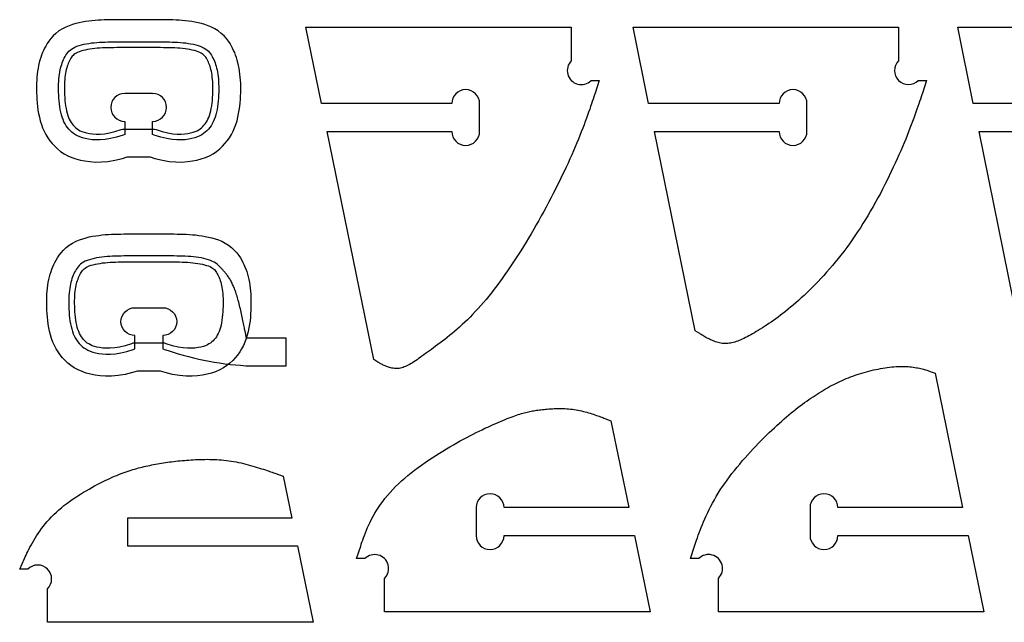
# Model space of a CAD drawing. Extents: x 824.8 to 835.8, y 6.9 to 14.4.
# Tile 4 of 10: x 830.5 to 832.7, y 6.9 to 8.3. Entities that reach past the tile are written whole.
import ezdxf

# ---------------------------------------------------------------- set-up
doc = ezdxf.new("R2010")
doc.units = 0
doc.layers.add('EXTERNAL_CUT', color=1, linetype='CONTINUOUS')
doc.layers.add('POCKET_CUT_1_1MM', color=3, linetype='CONTINUOUS')

msp = doc.modelspace()

# ---------------------------------------------------------------- linework, layer by layer
at = {"layer": 'EXTERNAL_CUT', "flags": 128}
for points in [[(831.3127, 7.497), (831.2082, 8.0077), (831.4873, 8.0077, 1), (831.5497, 8.0077), (831.5497, 8.0701, 1), (831.4873, 8.0701), (831.1954, 8.0701), (831.1604, 8.2409), (831.7549, 8.2409), (831.7549, 8.1659, 1), (831.799, 8.1218), (831.8173, 8.1218), (831.8081, 8.0936), (831.8068, 8.0894), (831.8053, 8.0849), (831.8037, 8.08), (831.8019, 8.0748), (831.8001, 8.0693), (831.7981, 8.0635), (831.796, 8.0574), (831.7937, 8.051), (831.7913, 8.0443), (831.7888, 8.0374), (831.7861, 8.0302), (831.7833, 8.0227), (831.7804, 8.015), (831.7773, 8.0071), (831.7741, 7.999), (831.7707, 7.9906), (831.7672, 7.9821), (831.7636, 7.9734), (831.7598, 7.9645), (831.7558, 7.9554), (831.7517, 7.9462), (831.7475, 7.9369), (831.7431, 7.9274), (831.7386, 7.9178), (831.7339, 7.9081), (831.7292, 7.8983), (831.7243, 7.8884), (831.7194, 7.8785), (831.7143, 7.8685), (831.7091, 7.8585), (831.7039, 7.8485), (831.6986, 7.8385), (831.6932, 7.8285), (831.6877, 7.8185), (831.6821, 7.8085), (831.6765, 7.7986), (831.6709, 7.7887), (831.6651, 7.7789), (831.6594, 7.7692), (831.6536, 7.7596), (831.6478, 7.7501), (831.6419, 7.7408), (831.636, 7.7315), (831.6301, 7.7223), (831.6241, 7.7133), (831.6182, 7.7045), (831.6122, 7.6957), (831.6062, 7.6872), (831.6002, 7.6788), (831.5941, 7.6705), (831.5881, 7.6624), (831.5821, 7.6545), (831.5761, 7.6468), (831.57, 7.6392), (831.564, 7.6319), (831.558, 7.6247), (831.552, 7.6178), (831.546, 7.6111), (831.54, 7.6046), (831.534, 7.5983), (831.5281, 7.5922), (831.5222, 7.5864), (831.5163, 7.5807), (831.5105, 7.5753), (831.5047, 7.57), (831.499, 7.565), (831.4933, 7.5601), (831.4878, 7.5554), (831.4823, 7.5509), (831.4768, 7.5465), (831.4715, 7.5423), (831.4663, 7.5382), (831.4611, 7.5343), (831.4561, 7.5306), (831.4512, 7.5269), (831.4464, 7.5234), (831.4418, 7.52), (831.4373, 7.5167), (831.4329, 7.5136), (831.4286, 7.5105), (831.4246, 7.5075), (831.4206, 7.5047), (831.4168, 7.502), (831.4131, 7.4993), (831.4095, 7.4968), (831.406, 7.4945), (831.4026, 7.4922), (831.3993, 7.4902), (831.3961, 7.4882), (831.3929, 7.4864), (831.3898, 7.4847), (831.3868, 7.4832), (831.3839, 7.4818), (831.381, 7.4806), (831.3781, 7.4796), (831.3753, 7.4787), (831.3725, 7.478), (831.3697, 7.4775), (831.367, 7.4772), (831.3642, 7.477), (831.3615, 7.4771), (831.3588, 7.4772), (831.3561, 7.4776), (831.3534, 7.478), (831.3508, 7.4786), (831.3482, 7.4793), (831.3457, 7.48), (831.3432, 7.4809), (831.3408, 7.4818), (831.3385, 7.4828), (831.3362, 7.4838), (831.334, 7.4848), (831.332, 7.4859), (831.33, 7.4869), (831.3281, 7.4879), (831.3263, 7.4889), (831.3246, 7.4899), (831.3231, 7.4908), (831.3217, 7.4917), (831.3127, 7.497)], [(832.0321, 7.5616), (831.9408, 8.0077), (832.22, 8.0077, 1), (832.2824, 8.0077), (832.2824, 8.0701, 1), (832.22, 8.0701), (831.928, 8.0701), (831.8931, 8.2409), (832.4875, 8.2409), (832.4875, 8.1659, 1), (832.5316, 8.1218), (832.5499, 8.1218), (832.5408, 8.0936), (832.5394, 8.0894), (832.5379, 8.0849), (832.5363, 8.08), (832.5346, 8.0748), (832.5327, 8.0693), (832.5307, 8.0635), (832.5286, 8.0574), (832.5263, 8.051), (832.5239, 8.0443), (832.5214, 8.0374), (832.5188, 8.0302), (832.516, 8.0227), (832.513, 8.015), (832.51, 8.0071), (832.5067, 7.999), (832.5034, 7.9906), (832.4999, 7.9821), (832.4962, 7.9734), (832.4924, 7.9645), (832.4884, 7.9554), (832.4843, 7.9462), (832.4801, 7.9369), (832.4757, 7.9274), (832.4712, 7.9178), (832.4665, 7.9082), (832.4617, 7.8985), (832.4568, 7.8887), (832.4518, 7.8789), (832.4467, 7.8691), (832.4414, 7.8593), (832.4361, 7.8495), (832.4306, 7.8398), (832.425, 7.83), (832.4194, 7.8204), (832.4136, 7.8109), (832.4078, 7.8014), (832.4019, 7.7921), (832.3959, 7.7829), (832.3898, 7.7738), (832.3837, 7.7649), (832.3775, 7.7562), (832.3713, 7.7477), (832.365, 7.7393), (832.3586, 7.7311), (832.3522, 7.7231), (832.3458, 7.7152), (832.3394, 7.7076), (832.333, 7.7001), (832.3265, 7.6928), (832.3201, 7.6856), (832.3137, 7.6787), (832.3073, 7.6719), (832.3009, 7.6653), (832.2945, 7.6589), (832.2882, 7.6527), (832.282, 7.6466), (832.2758, 7.6408), (832.2696, 7.6351), (832.2635, 7.6296), (832.2575, 7.6243), (832.2516, 7.6192), (832.2458, 7.6143), (832.24, 7.6096), (832.2343, 7.605), (832.2287, 7.6006), (832.2232, 7.5964), (832.2178, 7.5923), (832.2125, 7.5884), (832.2073, 7.5846), (832.2021, 7.581), (832.1971, 7.5776), (832.1922, 7.5743), (832.1873, 7.5711), (832.1826, 7.568), (832.178, 7.5651), (832.1735, 7.5624), (832.169, 7.5597), (832.1647, 7.5572), (832.1606, 7.5548), (832.1565, 7.5525), (832.1525, 7.5503), (832.1486, 7.5483), (832.1449, 7.5463), (832.1412, 7.5445), (832.1376, 7.5428), (832.1341, 7.5412), (832.1306, 7.5398), (832.1273, 7.5385), (832.1239, 7.5373), (832.1207, 7.5363), (832.1175, 7.5354), (832.1143, 7.5346), (832.1112, 7.534), (832.1081, 7.5336), (832.105, 7.5332), (832.102, 7.5331), (832.099, 7.533), (832.0959, 7.5332), (832.0929, 7.5334), (832.0899, 7.5339), (832.0869, 7.5345), (832.0839, 7.5352), (832.0809, 7.536), (832.0779, 7.5369), (832.075, 7.538), (832.0721, 7.5391), (832.0693, 7.5403), (832.0666, 7.5415), (832.0639, 7.5428), (832.0612, 7.5441), (832.0587, 7.5454), (832.0563, 7.5468), (832.0539, 7.5481), (832.0517, 7.5494), (832.0495, 7.5507), (832.0475, 7.5519), (832.0456, 7.553), (832.0439, 7.5541), (832.0423, 7.5552), (832.0321, 7.5616)], [(830.7551, 8.0007), (830.7515, 7.9994), (830.7368, 7.9948), (830.7235, 7.9916), (830.7114, 7.9897), (830.7005, 7.9887), (830.6907, 7.9886), (830.6819, 7.9892), (830.674, 7.9902), (830.6669, 7.9916), (830.6605, 7.9933), (830.6547, 7.9953), (830.6496, 7.9976), (830.6449, 8.0001), (830.6407, 8.0029), (830.6369, 8.006), (830.6334, 8.0093), (830.6301, 8.0128), (830.627, 8.0165), (830.6242, 8.0205), (830.6216, 8.0248), (830.6192, 8.0294), (830.6171, 8.0342), (830.6152, 8.0394), (830.6135, 8.0449), (830.612, 8.0507), (830.6107, 8.0567), (830.6097, 8.063), (830.6088, 8.0695), (830.6082, 8.076), (830.6076, 8.0825), (830.6073, 8.0891), (830.607, 8.0955), (830.6069, 8.1018), (830.607, 8.108), (830.6071, 8.114), (830.6074, 8.1198), (830.6078, 8.1253), (830.6083, 8.1307), (830.6089, 8.1358), (830.6097, 8.1407), (830.6106, 8.1453), (830.6116, 8.1496), (830.6127, 8.1537), (830.614, 8.1577), (830.6153, 8.1614), (830.6167, 8.165), (830.6183, 8.1685), (830.6199, 8.1718), (830.6216, 8.1751), (830.6234, 8.1783), (830.6254, 8.1814), (830.6277, 8.1843), (830.6302, 8.1871), (830.633, 8.1897), (830.6362, 8.1922), (830.6398, 8.1944), (830.6438, 8.1965), (830.6483, 8.1983), (830.6531, 8.2), (830.6582, 8.2015), (830.6636, 8.2028), (830.6691, 8.2039), (830.6749, 8.2049), (830.6807, 8.2057), (830.6866, 8.2064), (830.6926, 8.2069), (830.6987, 8.2073), (830.7049, 8.2077), (830.7111, 8.2079), (830.7175, 8.2081), (830.7239, 8.2082), (830.7305, 8.2083), (830.7372, 8.2084), (830.744, 8.2085), (830.7509, 8.2085), (830.7579, 8.2085), (830.7649, 8.2086), (830.772, 8.2086), (830.7791, 8.2086), (830.7863, 8.2086), (830.7934, 8.2086), (830.8005, 8.2086), (830.8076, 8.2086), (830.8147, 8.2085), (830.8216, 8.2085), (830.8285, 8.2085), (830.8353, 8.2084), (830.842, 8.2083), (830.8486, 8.2082), (830.8551, 8.2081), (830.8614, 8.2079), (830.8677, 8.2077), (830.8738, 8.2073), (830.8799, 8.2069), (830.8859, 8.2064), (830.8918, 8.2057), (830.8977, 8.2049), (830.9034, 8.2039), (830.909, 8.2028), (830.9144, 8.2015), (830.9195, 8.2), (830.9243, 8.1983), (830.9287, 8.1965), (830.9328, 8.1944), (830.9364, 8.1922), (830.9395, 8.1897), (830.9424, 8.1871), (830.9449, 8.1843), (830.9471, 8.1814), (830.9491, 8.1783), (830.951, 8.1751), (830.9527, 8.1718), (830.9543, 8.1685), (830.9558, 8.165), (830.9573, 8.1614), (830.9586, 8.1577), (830.9598, 8.1537), (830.9609, 8.1496), (830.962, 8.1453), (830.9628, 8.1407), (830.9636, 8.1358), (830.9643, 8.1307), (830.9648, 8.1253), (830.9652, 8.1198), (830.9654, 8.114), (830.9656, 8.108), (830.9656, 8.1018), (830.9655, 8.0955), (830.9653, 8.0891), (830.9649, 8.0825), (830.9644, 8.076), (830.9637, 8.0695), (830.9628, 8.063), (830.9618, 8.0567), (830.9606, 8.0507), (830.9591, 8.0449), (830.9574, 8.0394), (830.9555, 8.0342), (830.9533, 8.0294), (830.951, 8.0248), (830.9484, 8.0205), (830.9455, 8.0165), (830.9425, 8.0128), (830.9392, 8.0093), (830.9356, 8.006), (830.9318, 8.0029), (830.9276, 8.0001), (830.923, 7.9976), (830.9178, 7.9953), (830.9121, 7.9933), (830.9057, 7.9916), (830.8986, 7.9902), (830.8906, 7.9892), (830.8818, 7.9886), (830.872, 7.9887), (830.8611, 7.9897), (830.8491, 7.9916), (830.8357, 7.9948), (830.821, 7.9994), (830.8175, 8.0007), (830.8175, 8.0303, 1), (830.8175, 8.0927), (830.7551, 8.0927, 1), (830.7551, 8.0303), (830.7551, 8.0007)], [(832.7451, 7.6289), (832.6676, 8.0077), (832.9467, 8.0077, 1)], [(830.778, 7.5214), (830.778, 7.5509, -1), (830.778, 7.6133), (830.8404, 7.6133, -1), (830.8404, 7.5509), (830.8404, 7.5213), (830.8439, 7.52), (830.8521, 7.5175, 0.07245), (831.0384, 7.4829), (831.1162, 7.4828), (831.1163, 7.5451), (831.0276, 7.5451), (831.0246, 7.5604), (831.0241, 7.5628), (831.0236, 7.5654), (831.023, 7.5682), (831.0224, 7.5712), (831.0218, 7.5743), (831.0212, 7.5776), (831.0205, 7.581), (831.0197, 7.5845), (831.019, 7.5881), (831.0182, 7.5918), (831.0174, 7.5956), (831.0165, 7.5993), (831.0157, 7.6031), (831.0148, 7.607), (831.014, 7.6108), (831.0131, 7.6145), (831.0122, 7.6183), (831.0112, 7.6219), (831.0103, 7.6255), (831.0094, 7.629), (831.0085, 7.6324), (831.0075, 7.6356), (831.0066, 7.6388), (831.0056, 7.6419), (831.0047, 7.6448), (831.0037, 7.6477), (831.0028, 7.6505), (831.0018, 7.6531), (831.0008, 7.6557), (830.9998, 7.6583), (830.9988, 7.6607), (830.9978, 7.663), (830.9967, 7.6653), (830.9956, 7.6675), (830.9946, 7.6697), (830.9935, 7.6718), (830.9924, 7.6738), (830.9912, 7.6758), (830.9901, 7.6777), (830.9889, 7.6796), (830.9877, 7.6814), (830.9864, 7.6832), (830.9852, 7.685), (830.984, 7.6867), (830.9827, 7.6883), (830.9814, 7.6899), (830.9802, 7.6914), (830.979, 7.6929), (830.9777, 7.6944), (830.9765, 7.6957), (830.9753, 7.6971), (830.9742, 7.6983), (830.9731, 7.6995), (830.972, 7.7007), (830.9709, 7.7017), (830.97, 7.7027), (830.969, 7.7037), (830.9681, 7.7046), (830.9673, 7.7054), (830.9618, 7.7108), (830.9593, 7.7127), (830.9557, 7.715), (830.9517, 7.717), (830.9473, 7.7189), (830.9425, 7.7206), (830.9373, 7.722), (830.932, 7.7233), (830.9264, 7.7245), (830.9207, 7.7255), (830.9148, 7.7263), (830.9089, 7.727), (830.9029, 7.7275), (830.8968, 7.7279), (830.8907, 7.7283), (830.8844, 7.7285), (830.8781, 7.7287), (830.8716, 7.7289), (830.865, 7.729), (830.8583, 7.729), (830.8515, 7.7291), (830.8446, 7.7291), (830.8376, 7.7292), (830.8306, 7.7292), (830.8235, 7.7292), (830.8164, 7.7292), (830.8093, 7.7292), (830.8021, 7.7292), (830.795, 7.7292), (830.7879, 7.7292), (830.7809, 7.7292), (830.7739, 7.7291), (830.767, 7.7291), (830.7602, 7.7291), (830.7535, 7.729), (830.7469, 7.7289), (830.7405, 7.7288), (830.7341, 7.7286), (830.7279, 7.7283), (830.7217, 7.728), (830.7156, 7.7276), (830.7096, 7.727), (830.7037, 7.7263), (830.6979, 7.7255), (830.6921, 7.7246), (830.6865, 7.7234), (830.6812, 7.7221), (830.6761, 7.7206), (830.6713, 7.719), (830.6668, 7.7171), (830.6628, 7.7151), (830.6592, 7.7128), (830.656, 7.7104), (830.6532, 7.7078), (830.6507, 7.705), (830.6484, 7.702), (830.6464, 7.699), (830.6446, 7.6958), (830.6428, 7.6925), (830.6412, 7.6892), (830.6397, 7.6857), (830.6383, 7.6821), (830.6369, 7.6783), (830.6357, 7.6744), (830.6346, 7.6703), (830.6336, 7.6659), (830.6327, 7.6613), (830.6319, 7.6565), (830.6312, 7.6514), (830.6307, 7.646), (830.6303, 7.6404), (830.6301, 7.6346), (830.6299, 7.6287), (830.6299, 7.6225), (830.63, 7.6162), (830.6302, 7.6098), (830.6306, 7.6032), (830.6311, 7.5967), (830.6318, 7.5901), (830.6326, 7.5837), (830.6337, 7.5774), (830.6349, 7.5713), (830.6364, 7.5656), (830.6381, 7.5601), (830.64, 7.5549), (830.6421, 7.5501), (830.6445, 7.5455), (830.6471, 7.5412), (830.6499, 7.5372), (830.653, 7.5334), (830.6563, 7.5299), (830.6598, 7.5266), (830.6636, 7.5236), (830.6678, 7.5208), (830.6725, 7.5183), (830.6776, 7.516), (830.6834, 7.514), (830.6898, 7.5123), (830.6969, 7.5109), (830.7048, 7.5098), (830.7136, 7.5093), (830.7234, 7.5094), (830.7343, 7.5103), (830.7464, 7.5123), (830.7597, 7.5154), (830.7744, 7.52), (830.778, 7.5214)], [(832.0218, 7.0516), (832.0309, 7.0798), (832.0323, 7.084), (832.0338, 7.0885), (832.0354, 7.0933), (832.0372, 7.0984), (832.0391, 7.1038), (832.0412, 7.1095), (832.0434, 7.1153), (832.0458, 7.1214), (832.0483, 7.1278), (832.051, 7.1342), (832.0539, 7.1409), (832.0569, 7.1477), (832.0602, 7.1547), (832.0636, 7.1617), (832.0672, 7.1689), (832.0711, 7.1761), (832.0751, 7.1834), (832.0793, 7.1907), (832.0838, 7.198), (832.0884, 7.2054), (832.0933, 7.2127), (832.0984, 7.22), (832.1036, 7.2273), (832.109, 7.2346), (832.1145, 7.2418), (832.1201, 7.249), (832.1259, 7.2562), (832.1318, 7.2632), (832.1377, 7.2702), (832.1437, 7.2771), (832.1497, 7.2839), (832.1558, 7.2905), (832.1619, 7.2971), (832.168, 7.3036), (832.1741, 7.3099), (832.1801, 7.3161), (832.1861, 7.3221), (832.1921, 7.328), (832.198, 7.3337), (832.2037, 7.3392), (832.2094, 7.3445), (832.215, 7.3497), (832.2206, 7.3547), (832.226, 7.3596), (832.2314, 7.3643), (832.2367, 7.3689), (832.2419, 7.3733), (832.2471, 7.3776), (832.2522, 7.3817), (832.2573, 7.3858), (832.2623, 7.3897), (832.2672, 7.3934), (832.2721, 7.3971), (832.277, 7.4007), (832.2818, 7.4041), (832.2866, 7.4075), (832.2913, 7.4107), (832.296, 7.4139), (832.3007, 7.417), (832.3054, 7.42), (832.31, 7.423), (832.3147, 7.4258), (832.3193, 7.4286), (832.3239, 7.4313), (832.3285, 7.4339), (832.3331, 7.4365), (832.3377, 7.439), (832.3423, 7.4414), (832.347, 7.4437), (832.3516, 7.446), (832.3563, 7.4482), (832.361, 7.4504), (832.3657, 7.4525), (832.3705, 7.4545), (832.3753, 7.4564), (832.3802, 7.4583), (832.3851, 7.4601), (832.39, 7.4619), (832.395, 7.4636), (832.4001, 7.4653), (832.4052, 7.4669), (832.4104, 7.4684), (832.4156, 7.4698), (832.4208, 7.4712), (832.426, 7.4725), (832.4313, 7.4738), (832.4365, 7.4749), (832.4417, 7.476), (832.4469, 7.477), (832.4521, 7.478), (832.4572, 7.4788), (832.4623, 7.4795), (832.4674, 7.4802), (832.4723, 7.4807), (832.4772, 7.4812), (832.482, 7.4815), (832.4868, 7.4818), (832.4914, 7.4819), (832.4959, 7.482), (832.5003, 7.4819), (832.5046, 7.4817), (832.5087, 7.4815), (832.5127, 7.4811), (832.5166, 7.4807), (832.5204, 7.4802), (832.524, 7.4796), (832.5276, 7.479), (832.5309, 7.4784), (832.5341, 7.4777), (832.5372, 7.4769), (832.5402, 7.4762), (832.543, 7.4755), (832.5456, 7.4747), (832.5481, 7.474), (832.5505, 7.4732), (832.5527, 7.4725), (832.5547, 7.4718), (832.5566, 7.4712), (832.5583, 7.4706), (832.5692, 7.4669), (832.6309, 7.1657), (832.3517, 7.1657, 1), (832.2893, 7.1657), (832.2893, 7.1033, 1), (832.3517, 7.1033), (832.6436, 7.1033), (832.6786, 6.9325), (832.0842, 6.9325), (832.0842, 7.0075, 1), (832.04, 7.0516), (832.0218, 7.0516)], [(831.8436, 7.3602), (831.8834, 7.1657), (831.6042, 7.1657, 1), (831.5418, 7.1657), (831.5418, 7.1033, 1), (831.6042, 7.1033), (831.8962, 7.1033), (831.9311, 6.9325), (831.3367, 6.9325), (831.3367, 7.0075, 1), (831.2926, 7.0516), (831.2743, 7.0516), (831.2834, 7.0798), (831.2848, 7.084), (831.2863, 7.0885), (831.288, 7.0933), (831.2898, 7.0983), (831.2918, 7.1037), (831.294, 7.1092), (831.2964, 7.115), (831.2989, 7.121), (831.3017, 7.1271), (831.3047, 7.1334), (831.3079, 7.1399), (831.3114, 7.1464), (831.3151, 7.153), (831.3191, 7.1597), (831.3233, 7.1664), (831.3279, 7.1731), (831.3327, 7.1798), (831.3378, 7.1865), (831.3433, 7.1932), (831.3491, 7.1998), (831.3551, 7.2063), (831.3615, 7.2127), (831.3681, 7.2191), (831.3749, 7.2254), (831.382, 7.2315), (831.3892, 7.2376), (831.3966, 7.2436), (831.4042, 7.2495), (831.4119, 7.2553), (831.4197, 7.261), (831.4276, 7.2665), (831.4355, 7.272), (831.4435, 7.2773), (831.4515, 7.2825), (831.4595, 7.2875), (831.4675, 7.2925), (831.4754, 7.2973), (831.4832, 7.3019), (831.491, 7.3064), (831.4986, 7.3107), (831.5062, 7.3149), (831.5136, 7.319), (831.5209, 7.3229), (831.528, 7.3266), (831.535, 7.3302), (831.5419, 7.3337), (831.5486, 7.337), (831.5552, 7.3402), (831.5616, 7.3433), (831.5678, 7.3462), (831.5739, 7.349), (831.5798, 7.3516), (831.5856, 7.3541), (831.5911, 7.3565), (831.5965, 7.3588), (831.6017, 7.361), (831.6066, 7.363), (831.6114, 7.3649), (831.616, 7.3666), (831.6204, 7.3683), (831.6245, 7.3699), (831.6285, 7.3713), (831.6324, 7.3726), (831.636, 7.3739), (831.6396, 7.375), (831.643, 7.3761), (831.6463, 7.3771), (831.6495, 7.378), (831.6527, 7.3788), (831.6558, 7.3796), (831.6588, 7.3803), (831.6619, 7.381), (831.6649, 7.3816), (831.6679, 7.3821), (831.6709, 7.3827), (831.674, 7.3832), (831.6771, 7.3836), (831.6803, 7.3841), (831.6835, 7.3845), (831.6869, 7.3849), (831.6903, 7.3853), (831.6938, 7.3857), (831.6974, 7.3861), (831.7011, 7.3864), (831.7048, 7.3867), (831.7086, 7.387), (831.7124, 7.3872), (831.7163, 7.3874), (831.7203, 7.3875), (831.7243, 7.3876), (831.7283, 7.3876), (831.7324, 7.3876), (831.7365, 7.3875), (831.7406, 7.3873), (831.7447, 7.3871), (831.7489, 7.3867), (831.753, 7.3863), (831.7572, 7.3858), (831.7614, 7.3853), (831.7655, 7.3846), (831.7697, 7.3838), (831.7738, 7.383), (831.7778, 7.3821), (831.7819, 7.3811), (831.7858, 7.3801), (831.7897, 7.3791), (831.7936, 7.378), (831.7973, 7.3769), (831.8009, 7.3757), (831.8045, 7.3746), (831.8079, 7.3735), (831.8112, 7.3723), (831.8144, 7.3712), (831.8174, 7.3702), (831.8202, 7.3691), (831.8229, 7.3681), (831.8255, 7.3672), (831.8278, 7.3663), (831.8299, 7.3654), (831.8436, 7.3602)], [(831.11, 7.2359), (831.1291, 7.1423), (830.7613, 7.1423), (830.7613, 7.0799), (831.1419, 7.0799), (831.1769, 6.9091), (830.5824, 6.9091), (830.5824, 6.984, 0.414214), (830.5824, 7.0282, 0.414214), (830.5383, 7.0282), (830.52, 7.0282), (830.5309, 7.0521), (830.5326, 7.0556), (830.5344, 7.0594), (830.5363, 7.0635), (830.5384, 7.0678), (830.5406, 7.0723), (830.5431, 7.077), (830.5457, 7.0818), (830.5484, 7.0868), (830.5514, 7.0919), (830.5545, 7.0971), (830.5578, 7.1024), (830.5613, 7.1078), (830.565, 7.1132), (830.5689, 7.1187), (830.573, 7.1241), (830.5773, 7.1295), (830.5818, 7.1349), (830.5866, 7.1402), (830.5915, 7.1455), (830.5967, 7.1506), (830.6021, 7.1557), (830.6076, 7.1606), (830.6133, 7.1655), (830.6192, 7.1702), (830.6252, 7.1748), (830.6313, 7.1793), (830.6375, 7.1837), (830.6437, 7.1879), (830.65, 7.1921), (830.6564, 7.1961), (830.6627, 7.2), (830.669, 7.2037), (830.6753, 7.2074), (830.6815, 7.2109), (830.6877, 7.2142), (830.6938, 7.2174), (830.6997, 7.2205), (830.7056, 7.2234), (830.7113, 7.2262), (830.7168, 7.2288), (830.7221, 7.2313), (830.7274, 7.2337), (830.7324, 7.2359), (830.7374, 7.238), (830.7422, 7.24), (830.7469, 7.2418), (830.7515, 7.2436), (830.7561, 7.2452), (830.7605, 7.2468), (830.7649, 7.2483), (830.7692, 7.2497), (830.7735, 7.251), (830.7777, 7.2522), (830.7819, 7.2534), (830.7861, 7.2545), (830.7902, 7.2556), (830.7944, 7.2566), (830.7985, 7.2576), (830.8027, 7.2586), (830.807, 7.2595), (830.8112, 7.2604), (830.8155, 7.2613), (830.8198, 7.2621), (830.8241, 7.2629), (830.8285, 7.2637), (830.8329, 7.2645), (830.8374, 7.2652), (830.8418, 7.266), (830.8464, 7.2666), (830.8509, 7.2673), (830.8555, 7.2679), (830.8601, 7.2685), (830.8648, 7.2691), (830.8695, 7.2697), (830.8742, 7.2702), (830.879, 7.2707), (830.8839, 7.2711), (830.8887, 7.2716), (830.8937, 7.272), (830.8986, 7.2723), (830.9036, 7.2727), (830.9087, 7.273), (830.9138, 7.2733), (830.9189, 7.2735), (830.9241, 7.2737), (830.9293, 7.2738), (830.9345, 7.2738), (830.9398, 7.2739), (830.945, 7.2738), (830.9504, 7.2737), (830.9557, 7.2735), (830.9611, 7.2732), (830.9664, 7.2729), (830.9719, 7.2725), (830.9773, 7.2719), (830.9827, 7.2713), (830.9882, 7.2706), (830.9936, 7.2698), (830.9991, 7.2689), (831.0046, 7.2679), (831.0101, 7.2669), (831.0155, 7.2657), (831.021, 7.2644), (831.0263, 7.2631), (831.0316, 7.2617), (831.0369, 7.2603), (831.042, 7.2589), (831.0471, 7.2574), (831.052, 7.2559), (831.0568, 7.2544), (831.0614, 7.2529), (831.0659, 7.2515), (831.0702, 7.2501), (831.0743, 7.2487), (831.0782, 7.2473), (831.0818, 7.246), (831.0853, 7.2448), (831.0885, 7.2437), (831.0914, 7.2426), (831.11, 7.2359)]]:
    msp.add_lwpolyline(points, format="xyb", dxfattribs=at)
msp.add_lwpolyline([(832.9467, 8.0701), (832.6548, 8.0701), (832.6199, 8.2409), (833.2143, 8.2409)], dxfattribs=at)
at = {"layer": 'POCKET_CUT_1_1MM', "flags": 128}
for points in [[(830.812, 7.9506), (830.8227, 7.9473), (830.8394, 7.9433), (830.855, 7.9407), (830.8696, 7.9395), (830.8832, 7.9393), (830.8955, 7.9401), (830.9066, 7.9416), (830.9168, 7.9436), (830.9265, 7.9462), (830.9358, 7.9494), (830.9448, 7.9534), (830.9532, 7.9579), (830.9609, 7.9631), (830.9678, 7.9686), (830.974, 7.9744), (830.9796, 7.9804), (830.9848, 7.9867), (830.9896, 7.9935), (830.9939, 8.0006), (830.9977, 8.008), (831.0011, 8.0157), (831.0041, 8.0235), (831.0065, 8.0316), (831.0086, 8.0397), (831.0102, 8.0477), (831.0116, 8.0557), (831.0126, 8.0636), (831.0134, 8.0715), (831.0141, 8.0792), (831.0145, 8.0868), (831.0148, 8.0942), (831.0149, 8.1015), (831.0148, 8.1087), (831.0147, 8.1157), (831.0144, 8.1226), (831.0139, 8.1294), (831.0132, 8.1361), (831.0124, 8.1427), (831.0114, 8.1492), (831.0101, 8.1555), (831.0087, 8.1617), (831.0071, 8.1676), (831.0053, 8.1733), (831.0033, 8.1788), (831.0013, 8.1841), (830.999, 8.1891), (830.9967, 8.1939), (830.9941, 8.1989), (830.9911, 8.2042), (830.9873, 8.2099), (830.9828, 8.2158), (830.9775, 8.2217), (830.9714, 8.2273), (830.9645, 8.2326), (830.9571, 8.2373), (830.9494, 8.2412), (830.9418, 8.2444), (830.9344, 8.2469), (830.927, 8.2491), (830.9197, 8.2509), (830.9124, 8.2523), (830.9052, 8.2536), (830.898, 8.2546), (830.8909, 8.2554), (830.8839, 8.256), (830.8769, 8.2565), (830.87, 8.2569), (830.8631, 8.2572), (830.8563, 8.2574), (830.8495, 8.2575), (830.8427, 8.2576), (830.8358, 8.2577), (830.8289, 8.2577), (830.8219, 8.2578), (830.8148, 8.2578), (830.8077, 8.2578), (830.8006, 8.2578), (830.7934, 8.2578), (830.7863, 8.2578), (830.7791, 8.2578), (830.772, 8.2578), (830.7649, 8.2578), (830.7577, 8.2578), (830.7507, 8.2578), (830.7437, 8.2577), (830.7367, 8.2577), (830.7299, 8.2576), (830.7231, 8.2575), (830.7163, 8.2574), (830.7094, 8.2572), (830.7025, 8.2569), (830.6956, 8.2565), (830.6887, 8.256), (830.6816, 8.2554), (830.6745, 8.2546), (830.6673, 8.2536), (830.6601, 8.2523), (830.6528, 8.2509), (830.6455, 8.2491), (830.6382, 8.2469), (830.6307, 8.2444), (830.6231, 8.2412), (830.6155, 8.2373), (830.608, 8.2326), (830.6012, 8.2273), (830.595, 8.2217), (830.5897, 8.2158), (830.5852, 8.2099), (830.5815, 8.2042), (830.5784, 8.1989), (830.5758, 8.1939), (830.5735, 8.1891), (830.5713, 8.1841), (830.5692, 8.1788), (830.5672, 8.1733), (830.5654, 8.1676), (830.5638, 8.1617), (830.5624, 8.1555), (830.5612, 8.1492), (830.5602, 8.1427), (830.5593, 8.1361), (830.5587, 8.1294), (830.5582, 8.1226), (830.5579, 8.1157), (830.5577, 8.1087), (830.5577, 8.1015), (830.5578, 8.0942), (830.5581, 8.0868), (830.5585, 8.0792), (830.5591, 8.0715), (830.5599, 8.0636), (830.561, 8.0557), (830.5623, 8.0477), (830.564, 8.0397), (830.566, 8.0316), (830.5685, 8.0235), (830.5714, 8.0157), (830.5748, 8.008), (830.5787, 8.0006), (830.583, 7.9935), (830.5878, 7.9867), (830.5929, 7.9804), (830.5986, 7.9744), (830.6047, 7.9686), (830.6117, 7.9631), (830.6194, 7.9579), (830.6278, 7.9534), (830.6367, 7.9494), (830.646, 7.9462), (830.6558, 7.9436), (830.666, 7.9416), (830.677, 7.9401), (830.6894, 7.9393), (830.7029, 7.9395), (830.7175, 7.9407), (830.7332, 7.9433), (830.7498, 7.9473), (830.7606, 7.9506), (830.812, 7.9506)], [(830.8221, 8.013), (830.8253, 8.0118), (830.8392, 8.0075), (830.8517, 8.0045), (830.8628, 8.0027), (830.8727, 8.0018), (830.8815, 8.0017), (830.8894, 8.0023), (830.8964, 8.0032), (830.9027, 8.0044), (830.9082, 8.0059), (830.913, 8.0076), (830.9172, 8.0094), (830.9208, 8.0114), (830.9241, 8.0135), (830.9271, 8.0159), (830.9299, 8.0186), (830.9326, 8.0214), (830.935, 8.0245), (830.9374, 8.0278), (830.9395, 8.0313), (830.9415, 8.0351), (830.9433, 8.0392), (830.945, 8.0436), (830.9464, 8.0484), (830.9477, 8.0536), (830.9489, 8.0591), (830.9499, 8.065), (830.9507, 8.071), (830.9513, 8.0772), (830.9518, 8.0834), (830.9521, 8.0897), (830.9524, 8.0959), (830.9525, 8.1019), (830.9525, 8.1078), (830.9523, 8.1135), (830.9521, 8.119), (830.9517, 8.1242), (830.9512, 8.1292), (830.9506, 8.134), (830.9499, 8.1384), (830.9491, 8.1425), (830.9482, 8.1464), (830.9472, 8.15), (830.9461, 8.1535), (830.945, 8.1568), (830.9437, 8.1599), (830.9424, 8.163), (830.9409, 8.166), (830.9394, 8.1688), (830.9379, 8.1714), (830.9364, 8.1738), (830.9348, 8.1759), (830.933, 8.1779), (830.931, 8.1797), (830.9288, 8.1814), (830.9263, 8.183), (830.9232, 8.1845), (830.9196, 8.186), (830.9155, 8.1875), (830.911, 8.1888), (830.9061, 8.1899), (830.901, 8.191), (830.8957, 8.1919), (830.8902, 8.1927), (830.8846, 8.1933), (830.8788, 8.1938), (830.873, 8.1942), (830.8671, 8.1946), (830.861, 8.1948), (830.8548, 8.195), (830.8484, 8.1951), (830.8419, 8.1952), (830.8352, 8.1953), (830.8284, 8.1953), (830.8216, 8.1954), (830.8146, 8.1954), (830.8076, 8.1954), (830.8005, 8.1954), (830.7934, 8.1954), (830.7863, 8.1954), (830.7791, 8.1954), (830.772, 8.1954), (830.765, 8.1954), (830.7579, 8.1954), (830.751, 8.1954), (830.7441, 8.1953), (830.7373, 8.1953), (830.7307, 8.1952), (830.7242, 8.1951), (830.7178, 8.195), (830.7116, 8.1948), (830.7055, 8.1946), (830.6995, 8.1942), (830.6937, 8.1938), (830.688, 8.1933), (830.6824, 8.1927), (830.6769, 8.1919), (830.6715, 8.191), (830.6664, 8.1899), (830.6616, 8.1888), (830.6571, 8.1875), (830.653, 8.186), (830.6493, 8.1845), (830.6463, 8.183), (830.6437, 8.1814), (830.6415, 8.1797), (830.6396, 8.1779), (830.6378, 8.1759), (830.6362, 8.1738), (830.6346, 8.1714), (830.6331, 8.1688), (830.6316, 8.166), (830.6302, 8.163), (830.6288, 8.1599), (830.6276, 8.1568), (830.6264, 8.1535), (830.6253, 8.15), (830.6243, 8.1464), (830.6234, 8.1425), (830.6226, 8.1384), (830.6219, 8.134), (830.6213, 8.1292), (830.6209, 8.1242), (830.6205, 8.119), (830.6202, 8.1135), (830.6201, 8.1078), (830.6201, 8.1019), (830.6202, 8.0959), (830.6204, 8.0897), (830.6208, 8.0834), (830.6212, 8.0772), (830.6219, 8.071), (830.6227, 8.065), (830.6237, 8.0591), (830.6248, 8.0536), (830.6261, 8.0484), (830.6276, 8.0436), (830.6292, 8.0392), (830.6311, 8.0351), (830.633, 8.0313), (830.6352, 8.0278), (830.6375, 8.0245), (830.64, 8.0214), (830.6427, 8.0186), (830.6455, 8.0159), (830.6485, 8.0135), (830.6517, 8.0114), (830.6554, 8.0094), (830.6595, 8.0076), (830.6643, 8.0059), (830.6698, 8.0044), (830.6761, 8.0032), (830.6832, 8.0023), (830.6911, 8.0017), (830.6999, 8.0018), (830.7098, 8.0027), (830.7209, 8.0045), (830.7333, 8.0075), (830.7472, 8.0118), (830.7504, 8.013), (830.8221, 8.013)], [(830.7835, 7.4712), (830.7727, 7.4679), (830.7561, 7.4639), (830.7404, 7.4614), (830.7258, 7.4601), (830.7123, 7.46), (830.6999, 7.4608), (830.6889, 7.4623), (830.6787, 7.4643), (830.6689, 7.4669), (830.6596, 7.4701), (830.6507, 7.474), (830.6423, 7.4786), (830.6346, 7.4838), (830.6276, 7.4893), (830.6215, 7.4951), (830.6159, 7.5011), (830.6107, 7.5074), (830.6059, 7.5142), (830.6016, 7.5213), (830.5977, 7.5287), (830.5943, 7.5364), (830.5914, 7.5442), (830.5889, 7.5523), (830.5869, 7.5604), (830.5852, 7.5684), (830.5839, 7.5764), (830.5829, 7.5843), (830.582, 7.5922), (830.5814, 7.5999), (830.581, 7.6075), (830.5807, 7.6149), (830.5806, 7.6222), (830.5807, 7.6294), (830.5808, 7.6364), (830.5811, 7.6433), (830.5816, 7.6501), (830.5823, 7.6568), (830.5831, 7.6634), (830.5841, 7.6699), (830.5854, 7.6762), (830.5868, 7.6823), (830.5884, 7.6883), (830.5902, 7.694), (830.5922, 7.6995), (830.5943, 7.7048), (830.5965, 7.7098), (830.5988, 7.7146), (830.6014, 7.7196), (830.6045, 7.7249), (830.6082, 7.7306), (830.6127, 7.7364), (830.618, 7.7423), (830.6241, 7.748), (830.631, 7.7533), (830.6385, 7.758), (830.6461, 7.7619), (830.6537, 7.765), (830.6612, 7.7676), (830.6685, 7.7698), (830.6758, 7.7715), (830.6831, 7.773), (830.6903, 7.7742), (830.6975, 7.7752), (830.7046, 7.776), (830.7116, 7.7767), (830.7186, 7.7772), (830.7255, 7.7775), (830.7324, 7.7778), (830.7393, 7.778), (830.7461, 7.7781), (830.7529, 7.7782), (830.7597, 7.7783), (830.7667, 7.7784), (830.7737, 7.7784), (830.7807, 7.7784), (830.7878, 7.7784), (830.795, 7.7785), (830.8021, 7.7785), (830.8093, 7.7785), (830.8164, 7.7785), (830.8236, 7.7784), (830.8307, 7.7784), (830.8378, 7.7784), (830.8449, 7.7784), (830.8519, 7.7783), (830.8588, 7.7783), (830.8657, 7.7782), (830.8725, 7.7781), (830.8793, 7.778), (830.8861, 7.7778), (830.893, 7.7775), (830.8999, 7.7771), (830.9069, 7.7766), (830.9139, 7.776), (830.921, 7.7752), (830.9282, 7.7741), (830.9354, 7.7729), (830.9427, 7.7714), (830.95, 7.7697), (830.9574, 7.7675), (830.9648, 7.7649), (830.9724, 7.7618), (830.9801, 7.7579), (830.9875, 7.7532), (830.9944, 7.7479), (831.0005, 7.7422), (831.0058, 7.7363), (831.0103, 7.7304), (831.014, 7.7248), (831.0171, 7.7194), (831.0197, 7.7145), (831.022, 7.7096), (831.0242, 7.7046), (831.0263, 7.6994), (831.0283, 7.6939), (831.0301, 7.6881), (831.0317, 7.6822), (831.0331, 7.6761), (831.0343, 7.6697), (831.0354, 7.6633), (831.0362, 7.6567), (831.0368, 7.65), (831.0373, 7.6432), (831.0376, 7.6363), (831.0378, 7.6292), (831.0378, 7.6221), (831.0377, 7.6148), (831.0374, 7.6074), (831.037, 7.5998), (831.0364, 7.592), (831.0356, 7.5842), (831.0345, 7.5763), (831.0332, 7.5683), (831.0315, 7.5602), (831.0295, 7.5521), (831.027, 7.5441), (831.024, 7.5362), (831.0207, 7.5286), (831.0168, 7.5212), (831.0125, 7.5141), (831.0077, 7.5073), (831.0025, 7.5009), (830.9969, 7.4949), (830.9907, 7.4892), (830.9838, 7.4837), (830.9761, 7.4785), (830.9677, 7.4739), (830.9587, 7.47), (830.9494, 7.4668), (830.9397, 7.4642), (830.9295, 7.4622), (830.9184, 7.4607), (830.9061, 7.4599), (830.8925, 7.4601), (830.8779, 7.4613), (830.8623, 7.4639), (830.8456, 7.4679), (830.8349, 7.4712), (830.7835, 7.4712)], [(830.845, 7.5336), (830.7733, 7.5336), (830.7702, 7.5324), (830.7563, 7.5281), (830.7438, 7.5252), (830.7327, 7.5233), (830.7228, 7.5225), (830.714, 7.5224), (830.7061, 7.5229), (830.699, 7.5239), (830.6927, 7.5251), (830.6872, 7.5266), (830.6824, 7.5282), (830.6783, 7.53), (830.6747, 7.532), (830.6714, 7.5342), (830.6684, 7.5366), (830.6656, 7.5392), (830.6629, 7.5421), (830.6604, 7.5451), (830.6581, 7.5484), (830.656, 7.552), (830.654, 7.5558), (830.6522, 7.5599), (830.6505, 7.5643), (830.649, 7.5691), (830.6477, 7.5743), (830.6466, 7.5798), (830.6456, 7.5856), (830.6448, 7.5917), (830.6442, 7.5979), (830.6437, 7.6041), (830.6433, 7.6104), (830.6431, 7.6165), (830.643, 7.6226), (830.643, 7.6285), (830.6432, 7.6342), (830.6434, 7.6397), (830.6438, 7.6449), (830.6443, 7.6499), (830.6449, 7.6546), (830.6456, 7.6591), (830.6464, 7.6632), (830.6473, 7.6671), (830.6483, 7.6707), (830.6494, 7.6742), (830.6506, 7.6774), (830.6518, 7.6806), (830.6532, 7.6837), (830.6546, 7.6866), (830.6561, 7.6895), (830.6576, 7.6921), (830.6591, 7.6944), (830.6608, 7.6966), (830.6625, 7.6985), (830.6645, 7.7003), (830.6667, 7.702), (830.6693, 7.7036), (830.6723, 7.7052), (830.6759, 7.7067), (830.68, 7.7081), (830.6845, 7.7094), (830.6894, 7.7106), (830.6945, 7.7116), (830.6999, 7.7125), (830.7054, 7.7133), (830.711, 7.714), (830.7167, 7.7145), (830.7225, 7.7149), (830.7285, 7.7152), (830.7346, 7.7155), (830.7408, 7.7156), (830.7471, 7.7158), (830.7537, 7.7159), (830.7603, 7.7159), (830.7671, 7.716), (830.774, 7.716), (830.7809, 7.716), (830.7879, 7.716), (830.795, 7.7161), (830.8021, 7.7161), (830.8093, 7.7161), (830.8164, 7.7161), (830.8235, 7.716), (830.8306, 7.716), (830.8376, 7.716), (830.8445, 7.716), (830.8514, 7.7159), (830.8582, 7.7159), (830.8648, 7.7158), (830.8714, 7.7157), (830.8777, 7.7156), (830.884, 7.7154), (830.89, 7.7152), (830.896, 7.7148), (830.9018, 7.7144), (830.9075, 7.7139), (830.9131, 7.7132), (830.9186, 7.7125), (830.924, 7.7116), (830.9291, 7.7105), (830.934, 7.7093), (830.9385, 7.708), (830.9426, 7.7066), (830.9462, 7.7051), (830.9492, 7.7035), (830.9518, 7.7019), (830.954, 7.7002), (830.956, 7.6984), (830.9577, 7.6965), (830.9594, 7.6943), (830.9609, 7.692), (830.9624, 7.6894), (830.9639, 7.6865), (830.9653, 7.6836), (830.9667, 7.6805), (830.9679, 7.6773), (830.9691, 7.6741), (830.9702, 7.6706), (830.9712, 7.667), (830.9721, 7.6631), (830.9729, 7.6589), (830.9736, 7.6545), (830.9742, 7.6498), (830.9746, 7.6448), (830.975, 7.6395), (830.9753, 7.6341), (830.9754, 7.6284), (830.9754, 7.6225), (830.9753, 7.6164), (830.9751, 7.6102), (830.9747, 7.604), (830.9742, 7.5977), (830.9736, 7.5916), (830.9728, 7.5855), (830.9718, 7.5797), (830.9707, 7.5742), (830.9694, 7.569), (830.9679, 7.5642), (830.9662, 7.5598), (830.9644, 7.5557), (830.9624, 7.5519), (830.9603, 7.5483), (830.958, 7.545), (830.9555, 7.542), (830.9528, 7.5391), (830.95, 7.5365), (830.947, 7.5341), (830.9437, 7.532), (830.9401, 7.53), (830.9359, 7.5281), (830.9312, 7.5265), (830.9257, 7.525), (830.9193, 7.5238), (830.9123, 7.5228), (830.9044, 7.5223), (830.8956, 7.5224), (830.8857, 7.5233), (830.8746, 7.5251), (830.8621, 7.5281), (830.8482, 7.5324), (830.845, 7.5336)]]:
    msp.add_lwpolyline(points, dxfattribs=at)

doc.saveas('drawing.dxf')
